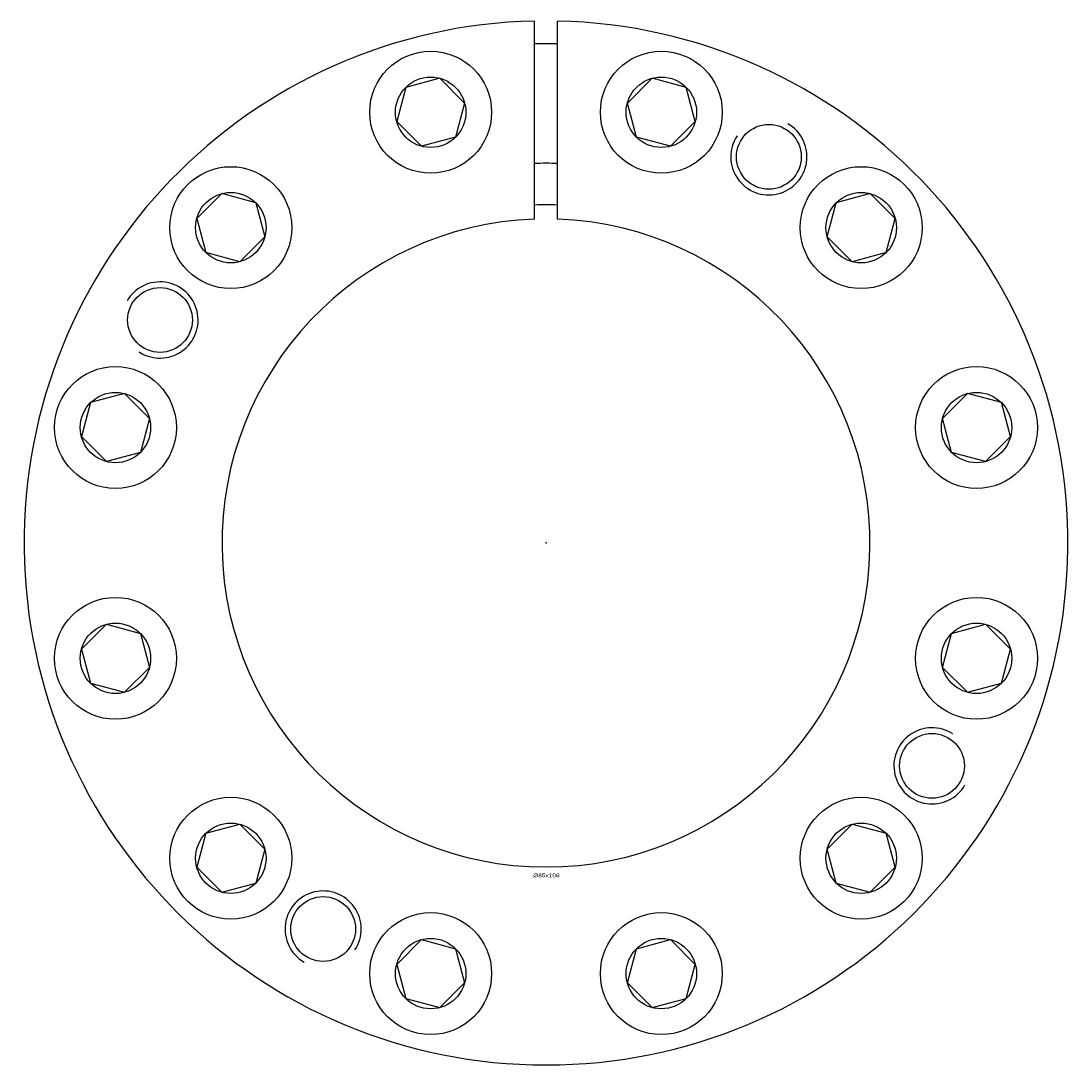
# Model space of a CAD drawing. Extents: x -69 to 69, y -68 to 315.
# Tile 1 of 2: x -69 to 69, y -68 to 68. Entities that reach past the tile are written whole.
import ezdxf
from ezdxf.enums import TextEntityAlignment as Align

# ---------------------------------------------------------------- set-up
doc = ezdxf.new("R2010")
doc.units = 0
doc.linetypes.add('CADRA_SOLID', pattern=[0])
doc.layers.get('0').update_dxf_attribs({"color": 112, "linetype": 'CADRA_SOLID'})

# ---------------------------------------------------------------- blocks, each defined once
blk = doc.blocks.new('BLOCK0')
for p, q in [((-1.5, 42.49), (-1.5, 68.48)), ((1.5, 42.49), (1.5, 68.48)), ((-13.95, 60.97), (-18.41, 59.77)), ((-10.68, 57.7), (-13.95, 60.97)), ((13.95, 60.97), (10.68, 57.7)), ((18.41, 59.77), (13.95, 60.97)), ((-18.41, 59.77), (-19.6, 55.31)), ((19.6, 55.31), (18.41, 59.77)), ((-10.68, 57.7), (-11.87, 53.24)), ((11.87, 53.24), (10.68, 57.7)), ((-16.34, 52.05), (-19.6, 55.31)), ((19.6, 55.31), (16.34, 52.05)), ((-11.87, 53.24), (-16.34, 52.05)), ((16.34, 52.05), (11.87, 53.24)), ((-42.56, 45.83), (-45.83, 42.56)), ((-38.1, 44.63), (-42.56, 45.83)), ((42.56, 45.83), (38.1, 44.63)), ((45.83, 42.56), (42.56, 45.83)), ((-38.1, 44.63), (-36.9, 40.17)), ((36.9, 40.17), (38.1, 44.63)), ((-45.83, 42.56), (-44.63, 38.1)), ((44.63, 38.1), (45.83, 42.56)), ((-36.9, 40.17), (-40.17, 36.9)), ((40.17, 36.9), (36.9, 40.17)), ((-40.17, 36.9), (-44.63, 38.1)), ((44.63, 38.1), (40.17, 36.9)), ((-55.31, 19.6), (-59.77, 18.41)), ((-55.31, 19.6), (-52.05, 16.34)), ((52.05, 16.34), (55.31, 19.6)), ((59.77, 18.41), (55.31, 19.6)), ((-59.77, 18.41), (-60.97, 13.95)), ((60.97, 13.95), (59.77, 18.41)), ((-52.05, 16.34), (-53.24, 11.87)), ((53.24, 11.87), (52.05, 16.34)), ((-60.97, 13.95), (-57.7, 10.68)), ((57.7, 10.68), (60.97, 13.95)), ((-53.24, 11.87), (-57.7, 10.68)), ((57.7, 10.68), (53.24, 11.87)), ((-57.7, -10.68), (-60.97, -13.95)), ((-57.7, -10.68), (-53.24, -11.87)), ((53.24, -11.87), (57.7, -10.68)), ((60.97, -13.95), (57.7, -10.68)), ((-53.24, -11.87), (-52.05, -16.34)), ((52.05, -16.34), (53.24, -11.87)), ((-60.97, -13.95), (-59.77, -18.41)), ((59.77, -18.41), (60.97, -13.95)), ((-52.05, -16.34), (-55.31, -19.6)), ((55.31, -19.6), (52.05, -16.34)), ((-59.77, -18.41), (-55.31, -19.6)), ((55.31, -19.6), (59.77, -18.41)), ((-44.63, -38.1), (-40.17, -36.9)), ((-40.17, -36.9), (-36.9, -40.17)), ((36.9, -40.17), (40.17, -36.9)), ((40.17, -36.9), (44.63, -38.1)), ((-44.63, -38.1), (-45.83, -42.56)), ((45.83, -42.56), (44.63, -38.1)), ((-36.9, -40.17), (-38.1, -44.63)), ((38.1, -44.63), (36.9, -40.17)), ((-45.83, -42.56), (-42.56, -45.83)), ((42.56, -45.83), (45.83, -42.56)), ((-42.56, -45.83), (-38.1, -44.63)), ((38.1, -44.63), (42.56, -45.83)), ((-19.6, -55.31), (-16.34, -52.05)), ((-16.34, -52.05), (-11.87, -53.24)), ((11.87, -53.24), (16.34, -52.05)), ((16.34, -52.05), (19.6, -55.31)), ((-11.87, -53.24), (-10.68, -57.7)), ((10.68, -57.7), (11.87, -53.24)), ((-19.6, -55.31), (-18.41, -59.77)), ((18.41, -59.77), (19.6, -55.31)), ((-13.95, -60.97), (-10.68, -57.7)), ((10.68, -57.7), (13.95, -60.97)), ((-18.41, -59.77), (-13.95, -60.97)), ((13.95, -60.97), (18.41, -59.77))]:
    blk.add_line(p, q)
for centre, radius in [((-15.14, 56.51), 8), ((15.14, 56.51), 8), ((-15.14, 56.51), 4.62), ((15.14, 56.51), 4.62), ((29.25, 50.66), 4.25), ((-41.37, 41.37), 8), ((41.37, 41.37), 8), ((-41.37, 41.37), 4.62), ((41.37, 41.37), 4.62), ((-50.66, 29.25), 4.25), ((-56.51, 15.14), 8), ((56.51, 15.14), 8), ((-56.51, 15.14), 4.62), ((56.51, 15.14), 4.62), ((-56.51, -15.14), 8), ((56.51, -15.14), 8), ((-56.51, -15.14), 4.62), ((56.51, -15.14), 4.62), ((50.66, -29.25), 4.25), ((-41.37, -41.37), 8), ((41.37, -41.37), 8), ((-41.37, -41.37), 4.62), ((41.37, -41.37), 4.62), ((-29.25, -50.66), 4.25), ((-15.14, -56.51), 8), ((15.14, -56.51), 8), ((-15.14, -56.51), 4.62), ((15.14, -56.51), 4.62)]:
    blk.add_circle(centre, radius)
for centre, radius, start, end in [((0, 0), 68.5, 91.2548, 448.7452), ((0, 0), 65.5, 88.6878, 91.3122), ((29.25, 50.66), 5, 146.7379, 420), ((0, 0), 49.81, 88.2745, 91.7255), ((0, 0), 44.36, 88.0622, 91.9378), ((0, 0), 42.52, 92.0217, 447.9783), ((-50.66, 29.25), 5, 236.7379, 510), ((50.66, -29.25), 5, 56.7379, 330), ((-29.25, -50.66), 5, 326.7379, 599.9999)]:
    blk.add_arc(centre, radius, start, end)
blk.add_point((0, 0))
blk.add_text('%%c85x106', height=0.5).set_placement((-1.69, -43.87), (1.8, -43.87), align=Align.FIT)

msp = doc.modelspace()

# ---------------------------------------------------------------- block references
msp.add_blockref('BLOCK0', (0, 0))

doc.saveas('drawing.dxf')
